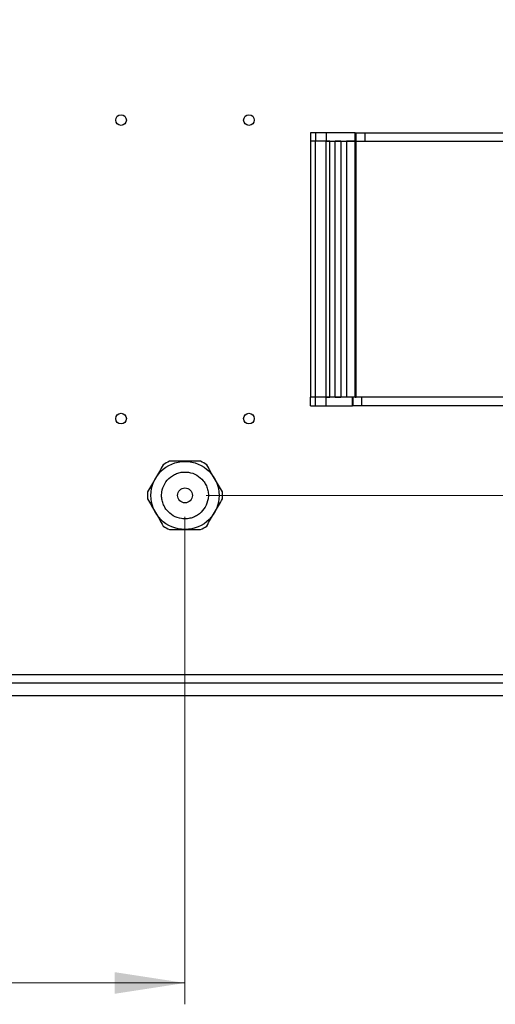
# Model space of a CAD drawing. Header units: millimetres. Extents: x 0 to 420, y 0 to 297.
# Tile 86 of 145: x 178 to 200, y 136 to 182. Entities that reach past the tile are written whole.
import ezdxf

# ---------------------------------------------------------------- set-up
doc = ezdxf.new("R2010")
doc.units = ezdxf.units.MM
doc.styles.add('SLDTEXTSTYLE0', font='TXT', dxfattribs={"width": 0.75})
doc.dimstyles.new('SLDDIMSTYLE0', dxfattribs={"dimtxt": 3.5, "dimasz": 3.302, "dimexe": 0, "dimexo": 0.0625, "dimgap": 0.875, "dimtad": 1, "dimlfac": 5, "dimrnd": 1e-09, "dimzin": 12, "dimdsep": 46, "dimtxsty": 'SLDTEXTSTYLE0', "dimsah": 1, "dimcen": 0.09, "dimadec": 0, "dimazin": 3, "dimtfac": 1, "dimtofl": 0, "dimtmove": 0, "dimatfit": 3, "dimfxl": 1, "dimfrac": 2, "dimtolj": 1, "dimtzin": 12, "dimarcsym": 0})

# ---------------------------------------------------------------- blocks, each defined once
blk = doc.blocks.new('_D_3')
at = {"color": 7, "linetype": 'Continuous', "lineweight": 18}
for p, q in [((185.436, 159.155), (185.436, 136.294)), ((135.436, 157.755), (135.436, 136.294)), ((185.436, 137.294), (135.436, 137.294))]:
    blk.add_line(p, q, dxfattribs=at)
for points in [[(135.436, 137.294), (138.738, 136.786), (138.738, 137.802)], [(185.436, 137.294), (182.134, 137.802), (182.134, 136.786)]]:
    blk.add_solid(points, dxfattribs=at)
at = {"color": 7, "linetype": 'Continuous', "lineweight": 18, "insert": (156.557, 141.806), "char_height": 3.5, "attachment_point": 1, "style": 'SLDTEXTSTYLE0'}
blk.add_mtext('250', dxfattribs=at)
blk = doc.blocks.new('_D_4')
at = {"color": 7, "linetype": 'Continuous', "lineweight": 18}
for p, q in [((186.436, 160.155), (271.003, 160.155)), ((270.003, 150.755), (270.003, 160.155)), ((228.436, 150.755), (271.003, 150.755))]:
    blk.add_line(p, q, dxfattribs=at)
for points in [[(270.003, 160.155), (269.495, 156.853), (270.511, 156.853)], [(270.003, 150.755), (270.511, 154.057), (269.495, 154.057)]]:
    blk.add_solid(points, dxfattribs=at)
at = {"color": 7, "linetype": 'Continuous', "lineweight": 18, "insert": (265.491, 152.869), "char_height": 3.5, "attachment_point": 1, "rotation": 90, "style": 'SLDTEXTSTYLE0'}
blk.add_mtext('47', dxfattribs=at)
blk = doc.blocks.new('_D_5')
at = {"color": 7, "linetype": 'Continuous', "lineweight": 18}
for p, q in [((186.436, 221.355), (271.003, 221.355)), ((270.003, 160.155), (270.003, 221.355)), ((186.436, 160.155), (271.003, 160.155))]:
    blk.add_line(p, q, dxfattribs=at)
for points in [[(270.003, 221.355), (269.495, 218.053), (270.511, 218.053)], [(270.003, 160.155), (270.511, 163.457), (269.495, 163.457)]]:
    blk.add_solid(points, dxfattribs=at)
at = {"color": 7, "linetype": 'Continuous', "lineweight": 18, "insert": (265.491, 186.876), "char_height": 3.5, "attachment_point": 1, "rotation": 90, "style": 'SLDTEXTSTYLE0'}
blk.add_mtext('306', dxfattribs=at)

msp = doc.modelspace()

# ---------------------------------------------------------------- linework, layer by layer
at = {"color": 7, "linetype": 'Continuous', "lineweight": 25}
for p, q in [((191.3273, 177.1623), (191.3273, 176.7623)), ((191.5633, 177.1623), (191.3273, 177.1623)), ((191.5633, 177.1623), (191.5633, 176.7623)), ((192.0562, 177.1623), (191.5633, 177.1623)), ((192.0562, 177.1623), (192.0562, 176.7623)), ((193.4273, 177.1623), (192.0562, 177.1623)), ((193.4273, 176.7623), (193.4273, 177.1623)), ((193.4273, 177.1623), (193.4617, 177.1623)), ((193.4617, 176.7623), (193.4617, 177.1623)), ((193.4617, 177.1623), (193.892, 177.1623)), ((193.892, 176.7623), (193.892, 177.1623)), ((193.892, 177.1623), (215.8626, 177.1623)), ((191.3273, 176.7623), (191.3273, 164.7623)), ((191.5633, 176.7623), (191.3273, 176.7623)), ((191.5633, 164.7623), (191.5633, 176.7623)), ((192.0562, 176.7623), (191.5633, 176.7623)), ((192.0562, 164.7623), (192.0562, 176.7623)), ((192.2273, 176.7623), (192.0562, 176.7623)), ((192.0562, 176.7623), (193.4273, 176.7623)), ((192.2273, 164.7623), (192.2273, 176.7623)), ((192.4873, 164.7623), (192.4873, 176.7623)), ((192.7473, 176.7623), (192.4873, 176.7623)), ((192.7473, 176.7623), (192.7473, 164.7623)), ((193.0073, 176.7623), (193.0073, 164.7623)), ((193.4273, 176.7623), (193.0073, 176.7623)), ((193.4273, 164.7623), (193.4273, 176.7623)), ((193.4617, 176.7623), (193.4273, 176.7623)), ((193.4617, 176.7623), (193.892, 176.7623)), ((193.4673, 164.7623), (193.4673, 176.7623)), ((193.892, 176.7623), (215.8626, 176.7623)), ((191.3273, 164.3623), (191.3273, 164.7623)), ((191.5633, 164.7623), (191.3273, 164.7623)), ((191.3273, 164.3623), (191.5633, 164.3623)), ((191.5633, 164.3623), (191.5633, 164.7623)), ((192.0562, 164.7623), (191.5633, 164.7623)), ((191.5633, 164.3623), (192.0562, 164.3623)), ((192.0562, 164.3623), (192.0562, 164.7623)), ((193.2873, 164.7623), (192.0562, 164.7623)), ((192.0562, 164.7623), (192.2273, 164.7623)), ((192.0562, 164.3623), (193.2873, 164.3623)), ((192.4873, 164.7623), (192.7473, 164.7623)), ((193.4273, 164.7623), (193.0073, 164.7623)), ((193.2873, 164.3623), (193.2873, 164.7623)), ((193.3195, 164.3623), (193.2873, 164.3623)), ((193.3195, 164.3623), (193.3195, 164.7623)), ((193.7223, 164.3623), (193.3195, 164.3623)), ((193.4273, 164.7623), (193.4673, 164.7623)), ((193.7223, 164.7623), (193.4673, 164.7623)), ((193.7223, 164.7623), (193.7223, 164.3623)), ((216.0323, 164.7623), (193.7223, 164.7623)), ((216.0323, 164.3623), (193.7223, 164.3623)), ((142.436, 151.7553), (228.436, 151.7553)), ((227.436, 151.3553), (143.436, 151.3553)), ((227.2511, 150.7553), (143.62, 150.7553))]:
    msp.add_line(p, q, dxfattribs=at)
for centre, radius in [((182.436, 177.7553), 0.25), ((188.436, 177.7553), 0.25), ((182.436, 163.7553), 0.25), ((188.436, 163.7553), 0.25), ((185.436, 160.1553), 1.598), ((185.436, 160.1553), 0.35)]:
    msp.add_circle(centre, radius, dxfattribs=at)
for start, end in [(114.61998, 125.38002), (54.61998, 65.38002), (174.61998, 185.38002), (354.61998, 5.38002), (234.61998, 245.38002), (294.61998, 305.38002)]:
    msp.add_arc((185.436, 160.1553), 1.76, start, end, dxfattribs=at)
for points, knots in [([(184.417, 161.5903), (184.2956, 161.38), (184.0512, 160.9567), (183.8068, 160.5334), (183.6838, 160.3203)], [0, 0, 0, 0, 0.49674705, 1, 1, 1, 1]), ([(186.1693, 161.7553), (185.9265, 161.7553), (185.4377, 161.7553), (184.9488, 161.7553), (184.7028, 161.7553)], [0, 0, 0, 0, 0.4967478, 1, 1, 1, 1]), ([(187.1883, 160.3203), (187.0669, 160.5306), (186.8225, 160.9539), (186.5781, 161.3773), (186.4551, 161.5903)], [0, 0, 0, 0, 0.49674884, 1, 1, 1, 1]), ([(186.3869, 159.6063), (186.4433, 159.7333), (186.53, 159.9285), (186.5393, 160.2185), (186.5044, 160.4414), (186.4233, 160.6529), (186.2683, 160.8956), (185.9983, 161.1292), (185.661, 161.2462), (185.3733, 161.2592), (185.1498, 161.2235), (184.9385, 161.1427), (184.6958, 160.9875), (184.4622, 160.7176), (184.3452, 160.3803), (184.3322, 160.0925), (184.3679, 159.8691), (184.4487, 159.6578), (184.6038, 159.415), (184.8738, 159.1815), (185.2111, 159.0645), (185.4988, 159.0515), (185.7224, 159.0871), (185.933, 159.1683), (186.1794, 159.3213), (186.3052, 159.494), (186.3869, 159.6063)], [0, 0, 0, 0, 0.0598642, 0.0920903, 0.125, 0.1579096, 0.1901357, 0.2500001, 0.3098642, 0.3420901, 0.375, 0.4079098, 0.4401358, 0.4999999, 0.5598641, 0.5920902, 0.6249999, 0.65791, 0.6901357, 0.75, 0.8098643, 0.8420902, 0.875, 0.9079099, 0.9401359, 1, 1, 1, 1]), ([(183.6838, 159.9903), (183.8052, 159.78), (184.0496, 159.3567), (184.294, 158.9334), (184.417, 158.7203)], [0, 0, 0, 0, 0.4967471, 1, 1, 1, 1]), ([(186.4551, 158.7203), (186.5765, 158.9306), (186.8209, 159.3539), (187.0653, 159.7773), (187.1883, 159.9903)], [0, 0, 0, 0, 0.4967488, 1, 1, 1, 1]), ([(184.7028, 158.5553), (184.9456, 158.5553), (185.4344, 158.5553), (185.9233, 158.5553), (186.1693, 158.5553)], [0, 0, 0, 0, 0.4967478, 1, 1, 1, 1])]:
    msp.add_open_spline(points, degree=3, knots=knots, dxfattribs=at)

# ---------------------------------------------------------------- dimensions: what is measured, and where the dimension line sits
at = {"color": 7, "linetype": 'Continuous', "lineweight": 18}
for base, p1, p2, picture, middle in [((270.0027, 221.3553), (185.436, 160.1553), (185.436, 221.3553), '_D_5', (270.0027, 190.7553)), ((270.0027, 160.1553), (227.436, 150.7553), (185.436, 160.1553), '_D_4', (270.0027, 155.4553))]:
    dim = msp.add_linear_dim(base=base, p1=p1, p2=p2, angle=90, dimstyle='SLDDIMSTYLE0', dxfattribs=at)
    dim.commit()
    dim.dimension.update_dxf_attribs({"geometry": picture, "text_midpoint": middle, "dimtype": 160})
dim = msp.add_linear_dim(base=(135.436, 137.2938), p1=(185.436, 160.1553), p2=(135.436, 158.7553), dimstyle='SLDDIMSTYLE0', dxfattribs=at)
dim.commit()
dim.dimension.update_dxf_attribs({"geometry": '_D_3', "text_midpoint": (160.436, 137.2938), "dimtype": 160})

doc.saveas('drawing.dxf')
